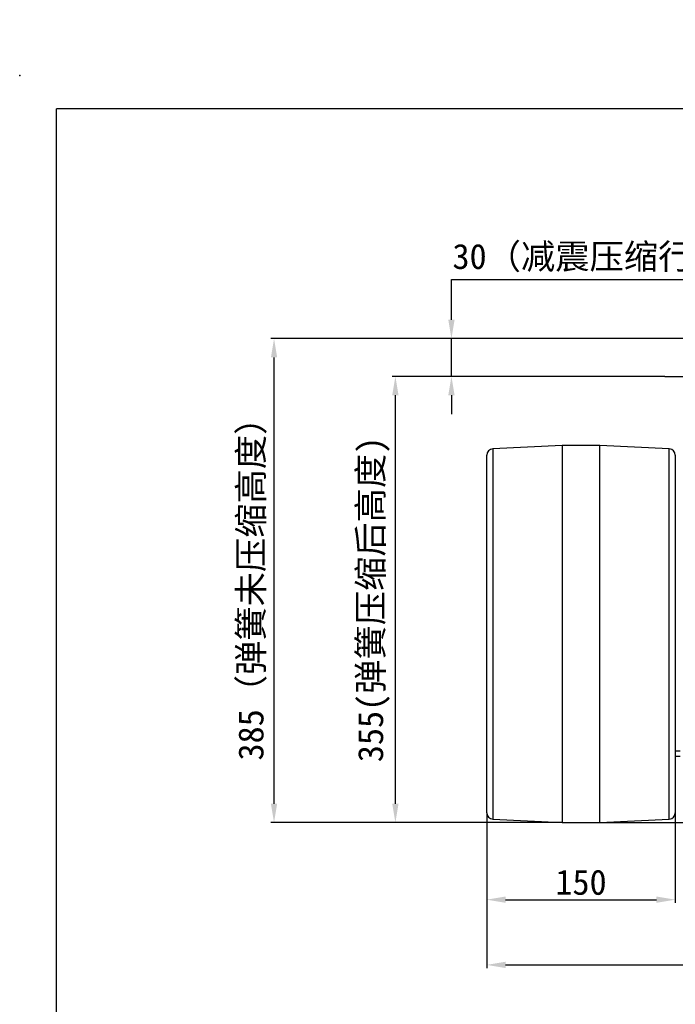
# Model space of a CAD drawing. Header units: millimetres. Extents: x 98673 to 101395, y 28002 to 29954.
# Tile 10 of 43: x 98715 to 99237, y 29171 to 29954. Entities that reach past the tile are written whole.
import ezdxf

# ---------------------------------------------------------------- set-up
doc = ezdxf.new("R2010")
doc.units = ezdxf.units.MM
doc.linetypes.add('CENTER', pattern=[50.8, 31.75, -6.35, 6.35, -6.35])
doc.layers.add('标注', color=3, linetype='Continuous', lineweight=25)
doc.layers.add('点划线', color=1, linetype='CENTER', lineweight=25)
doc.styles.get("Standard").update_dxf_attribs({"font": 'SimSun.ttf'})
doc.dimstyles.new('ISO-25', dxfattribs={"dimscale": 2.5, "dimtxt": 8, "dimasz": 6, "dimexe": 1, "dimexo": 0, "dimgap": 1.5, "dimtad": 1, "dimtoh": 1, "dimdsep": 46, "dimtxsty": 'Standard', "dimcen": 2.5, "dimclrd": 3, "dimclre": 3, "dimclrt": 3, "dimadec": 0, "dimazin": 0, "dimtfac": 1, "dimtmove": 0, "dimatfit": 3, "dimfxl": 0, "dimarcsym": 0})

# ---------------------------------------------------------------- blocks, each defined once
blk = doc.blocks.new('*D56')
at = {"layer": 'Defpoints', "color": 0, "lineweight": -3, "transparency": 16777216}
for p in [(99086.67, 29323.28), (99786.67, 29323.28), (99786.67, 29202.26)]:
    blk.add_point(p, dxfattribs=at)
at = {"layer": '标注', "color": 3, "lineweight": -2, "transparency": 16777216}
for p, q in [((99086.67, 29323.28), (99086.67, 29199.76)), ((99786.67, 29323.28), (99786.67, 29199.76)), ((99101.67, 29202.26), (99771.67, 29202.26))]:
    blk.add_line(p, q, dxfattribs=at)
at = {"layer": '标注', "color": 3, "lineweight": -3, "transparency": 16777216}
for points in [[(99101.67, 29204.76), (99101.67, 29199.76), (99086.67, 29202.26)], [(99771.67, 29204.76), (99771.67, 29199.76), (99786.67, 29202.26)]]:
    blk.add_solid(points, dxfattribs=at)
at = {"layer": '标注', "color": 3, "lineweight": -3, "transparency": 16777216, "insert": (99436.67, 29216.01), "char_height": 20, "attachment_point": 5}
blk.add_mtext('700', dxfattribs=at)
blk = doc.blocks.new('*D57')
at = {"layer": 'Defpoints', "color": 0, "lineweight": -3, "transparency": 16777216}
for p in [(99086.67, 29323.28), (99236.67, 29323.28), (99236.67, 29254.15)]:
    blk.add_point(p, dxfattribs=at)
at = {"layer": '标注', "color": 3, "lineweight": -2, "transparency": 16777216}
for p, q in [((99086.67, 29323.28), (99086.67, 29251.65)), ((99236.67, 29323.28), (99236.67, 29251.65)), ((99101.67, 29254.15), (99221.67, 29254.15))]:
    blk.add_line(p, q, dxfattribs=at)
at = {"layer": '标注', "color": 3, "lineweight": -3, "transparency": 16777216}
for points in [[(99101.67, 29256.65), (99101.67, 29251.65), (99086.67, 29254.15)], [(99221.67, 29256.65), (99221.67, 29251.65), (99236.67, 29254.15)]]:
    blk.add_solid(points, dxfattribs=at)
at = {"layer": '标注', "color": 3, "lineweight": -3, "transparency": 16777216, "insert": (99161.67, 29267.9), "char_height": 20, "attachment_point": 5}
blk.add_mtext('150', dxfattribs=at)
blk = doc.blocks.new('*D59')
at = {"layer": 'Defpoints', "color": 0, "lineweight": -3, "transparency": 16777216}
for p in [(99308.67, 29359.53), (99339.67, 29359.53), (99176.67, 29315.53)]:
    blk.add_point(p, dxfattribs=at)
at = {"layer": '标注', "color": 3, "lineweight": -2, "transparency": 16777216}
for p, q in [((99308.67, 29359.53), (99342.17, 29359.53)), ((99339.67, 29330.53), (99339.67, 29344.53)), ((99176.67, 29315.53), (99342.17, 29315.53))]:
    blk.add_line(p, q, dxfattribs=at)
at = {"layer": '标注', "color": 3, "lineweight": -3, "transparency": 16777216}
for points in [[(99337.17, 29344.53), (99342.17, 29344.53), (99339.67, 29359.53)], [(99337.17, 29330.53), (99342.17, 29330.53), (99339.67, 29315.53)]]:
    blk.add_solid(points, dxfattribs=at)
at = {"layer": '标注', "color": 3, "lineweight": -3, "transparency": 16777216, "insert": (99325.92, 29337.53), "char_height": 20, "attachment_point": 5, "rotation": 90}
blk.add_mtext('44', dxfattribs=at)
blk = doc.blocks.new('*D60')
at = {"layer": 'Defpoints', "color": 0, "lineweight": -3, "transparency": 16777216}
for p in [(98917.49, 29700.53), (99283.17, 29700.53), (99146.67, 29315.53)]:
    blk.add_point(p, dxfattribs=at)
at = {"layer": '标注', "color": 3, "lineweight": -2, "transparency": 16777216}
for p, q in [((99283.17, 29700.53), (98914.99, 29700.53)), ((98917.49, 29330.53), (98917.49, 29685.53)), ((99146.67, 29315.53), (98914.99, 29315.53))]:
    blk.add_line(p, q, dxfattribs=at)
at = {"layer": '标注', "color": 3, "lineweight": -3, "transparency": 16777216}
for points in [[(98914.99, 29685.53), (98919.99, 29685.53), (98917.49, 29700.53)], [(98914.99, 29330.53), (98919.99, 29330.53), (98917.49, 29315.53)]]:
    blk.add_solid(points, dxfattribs=at)
at = {"layer": '标注', "color": 3, "lineweight": -3, "transparency": 16777216, "insert": (98900.39, 29508.03), "char_height": 20, "width": 892.5236, "attachment_point": 5, "rotation": 90}
blk.add_mtext('385（弹簧未压缩高度）', dxfattribs=at)
blk = doc.blocks.new('*D61')
at = {"layer": 'Defpoints', "color": 0, "lineweight": -3, "transparency": 16777216}
for p in [(99014.02, 29670.53), (99228.32, 29670.53), (99146.67, 29315.53)]:
    blk.add_point(p, dxfattribs=at)
at = {"layer": '标注', "color": 3, "lineweight": -2, "transparency": 16777216}
for p, q in [((99228.32, 29670.53), (99011.52, 29670.53)), ((99014.02, 29330.53), (99014.02, 29655.53)), ((99146.67, 29315.53), (99011.52, 29315.53))]:
    blk.add_line(p, q, dxfattribs=at)
at = {"layer": '标注', "color": 3, "lineweight": -3, "transparency": 16777216}
for points in [[(99011.52, 29655.53), (99016.52, 29655.53), (99014.02, 29670.53)], [(99011.52, 29330.53), (99016.52, 29330.53), (99014.02, 29315.53)]]:
    blk.add_solid(points, dxfattribs=at)
at = {"layer": '标注', "color": 3, "lineweight": -3, "transparency": 16777216, "insert": (98996.92, 29493.03), "char_height": 20, "width": 311.1331, "attachment_point": 5, "rotation": 90}
blk.add_mtext('355(弹簧压缩后高度)', dxfattribs=at)
blk = doc.blocks.new('*D62')
at = {"layer": 'Defpoints', "color": 0, "lineweight": -3, "transparency": 16777216}
for p in [(99058.61, 29700.53), (99228.32, 29700.53), (99228.32, 29670.53)]:
    blk.add_point(p, dxfattribs=at)
at = {"layer": '标注', "color": 3, "lineweight": -2, "transparency": 16777216}
for p, q in [((99058.61, 29715.53), (99058.61, 29747.57)), ((99058.61, 29747.57), (99301.91, 29747.57)), ((99228.32, 29700.53), (99056.11, 29700.53)), ((99058.61, 29670.53), (99058.61, 29700.53)), ((99228.32, 29670.53), (99056.11, 29670.53)), ((99058.61, 29655.53), (99058.61, 29640.53))]:
    blk.add_line(p, q, dxfattribs=at)
at = {"layer": '标注', "color": 3, "lineweight": -3, "transparency": 16777216}
for points in [[(99056.11, 29715.53), (99061.11, 29715.53), (99058.61, 29700.53)], [(99056.11, 29655.53), (99061.11, 29655.53), (99058.61, 29670.53)]]:
    blk.add_solid(points, dxfattribs=at)
at = {"layer": '标注', "color": 3, "lineweight": -3, "transparency": 16777216, "insert": (99182.14, 29764.62), "char_height": 20, "width": 385.2535, "attachment_point": 5}
blk.add_mtext('30（减震压缩行程）', dxfattribs=at)

msp = doc.modelspace()

# ---------------------------------------------------------------- linework, layer by layer
at = {"lineweight": 30}
for p in [(101368.087, 29883.43), (98744.44, 28028.326)]:
    msp.add_line(p, (98744.44, 29883.43), dxfattribs=at)
at = {"color": 7, "linetype": 'Continuous', "lineweight": 25}
for p, q in [((99146.673, 29615.525), (99091.423, 29612.763)), ((99091.423, 29612.763), (99091.423, 29465.525)), ((99176.673, 29615.525), (99146.673, 29615.525)), ((99146.673, 29615.525), (99146.673, 29315.525)), ((99231.922, 29612.763), (99176.673, 29615.525)), ((99176.673, 29315.525), (99176.673, 29615.525)), ((99231.922, 29318.288), (99231.922, 29612.763)), ((99086.673, 29465.525), (99086.673, 29607.769)), ((99236.673, 29607.769), (99236.673, 29465.525)), ((99086.673, 29323.282), (99086.673, 29465.525)), ((99091.423, 29465.525), (99091.423, 29318.288)), ((99236.673, 29465.525), (99236.673, 29323.282)), ((99240.673, 29372.196), (99236.673, 29372.196)), ((99240.673, 29367.968), (99236.673, 29367.968)), ((99091.423, 29318.288), (99146.673, 29315.525)), ((99146.673, 29315.525), (99176.673, 29315.525)), ((99176.673, 29315.525), (99231.922, 29318.288))]:
    msp.add_line(p, q, dxfattribs=at)
for centre, start, end in [((99091.673, 29607.769), 92.862405, 180), ((99231.673, 29607.769), 0, 87.137595), ((99091.673, 29323.282), 180, 267.137595), ((99231.673, 29323.282), 272.862405, 0)]:
    msp.add_arc(centre, 5, start, end, dxfattribs=at)
msp.add_point((98715.181, 29910.018))
at = {"layer": '点划线', "lineweight": -3}
msp.add_line((99228.322, 29670.525), (99659.186, 29670.525), dxfattribs=at)

# ---------------------------------------------------------------- dimensions: what is measured, and where the dimension line sits
at = {"layer": '标注', "lineweight": -3}
for base, p1, p2, text, picture, middle in [((98917.493, 29700.525), (99146.673, 29315.525), (99283.173, 29700.525), '<>（弹簧未压缩高度）', '*D60', (98917.493, 29508.025)), ((99058.612, 29700.525), (99228.322, 29670.525), (99228.322, 29700.525), '<>（减震压缩行程）', '*D62', (99182.138, 29747.571))]:
    dim = msp.add_linear_dim(base=base, p1=p1, p2=p2, angle=90, text=text, dimstyle='ISO-25', dxfattribs=at)
    dim.commit()
    dim.dimension.update_dxf_attribs({"geometry": picture, "text_midpoint": middle, "dimtype": 160})
dim = msp.add_linear_dim(base=(99014.021, 29670.525), p1=(99146.673, 29315.525), p2=(99228.322, 29670.525), angle=90, text='<>(弹簧压缩后高度)', dimstyle='ISO-25', dxfattribs=at)
dim.commit()
dim.dimension.update_dxf_attribs({"geometry": '*D61', "text_midpoint": (98996.919, 29493.025)})
dim = msp.add_linear_dim(base=(99339.673, 29359.525), p1=(99176.673, 29315.525), p2=(99308.673, 29359.525), angle=90, dimstyle='ISO-25', dxfattribs=at)
dim.commit()
dim.dimension.update_dxf_attribs({"geometry": '*D59', "text_midpoint": (99325.923, 29337.525)})
for base, p2, picture, middle in [((99786.673, 29202.263), (99786.673, 29323.282), '*D56', (99436.673, 29216.013)), ((99236.673, 29254.153), (99236.673, 29323.282), '*D57', (99161.673, 29267.903))]:
    dim = msp.add_linear_dim(base=base, p1=(99086.673, 29323.282), p2=p2, dimstyle='ISO-25', dxfattribs=at)
    dim.commit()
    dim.dimension.update_dxf_attribs({"geometry": picture, "text_midpoint": middle})

doc.saveas('drawing.dxf')
